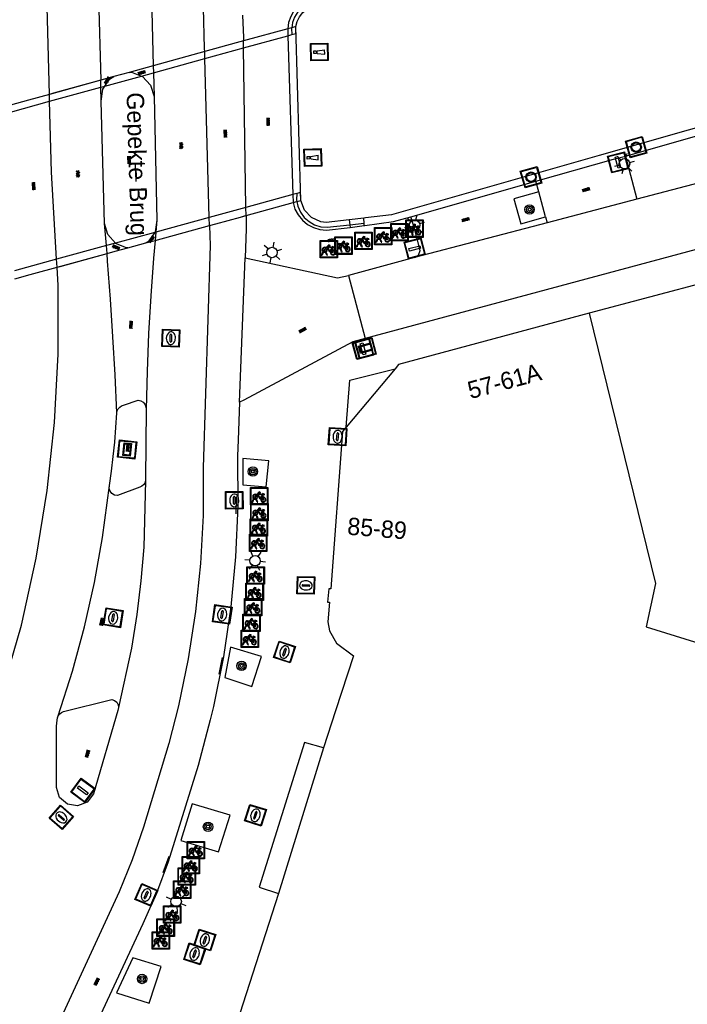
# Model space of a CAD drawing. Header units: metres. Extents: x 93870 to 95789, y 463036 to 464040.
# Tile 109 of 256: x 94086 to 94125, y 463895 to 463952. Entities that reach past the tile are written whole.
import ezdxf
from ezdxf.enums import TextEntityAlignment as Align

# ---------------------------------------------------------------- set-up
doc = ezdxf.new("R2010")
doc.units = ezdxf.units.M
doc.header["$LTSCALE"] = 25.4
for name, color, linetype in [('B_BEBOUWINGSGRENS_0', 1, 'Continuous'), ('B_OVERBOUWLIJN_LIJN_1', 7, 'Continuous'), ('B_TUSSENMUUR_0', 7, 'Continuous'), ('K_KUNSTWERKGRENS_1', 1, 'Continuous'), ('Q_BOOM_0', 3, 'Continuous'), ('Q_FIETSENREK_0', 6, 'Continuous'), ('Q_INSPECTIE_OF_RIOOLPUT_0', 253, 'Continuous'), ('Q_KOLK_0', 254, 'Continuous'), ('Q_LICHTMAST_0', 2, 'Continuous'), ('Q_LIJNAFWATERING_LIJN_0', 7, 'Continuous'), ('Q_MEERPAAL_0', 7, 'Continuous'), ('Q_MEERRING_0', 7, 'Continuous'), ('Q_STRAATNAAMBORD_0', 7, 'Continuous'), ('Q_VERKEERSBORDPAAL_0', 40, 'Continuous'), ('Q_WATERLEIDINGPUT_0', 5, 'Continuous'), ('S_GBKN_SYMBOOL_GV_GROOT_1', 7, 'Continuous'), ('S_GBKN_SYMBOOL_OV_GROOT_0', 7, 'Continuous'), ('S_GBKN_SYMBOOL_OV_GROOT_1', 7, 'Continuous'), ('T_HEK_LIJN_0', 6, 'Continuous'), ('V_WEGGRENS_0', 7, 'Continuous'), ('V_WEGGRENS_1', 7, 'Continuous'), ('W_WATERGRENS_0', 5, 'Continuous'), ('Z_GBKN_HUISNUMMER_0', 252, 'Continuous'), ('Z_KUNSTWERKNAAM_1', 252, 'Continuous')]:
    doc.layers.add(name, color=color, linetype=linetype)

# ---------------------------------------------------------------- blocks, each defined once
blk = doc.blocks.new('Q_STRAATNAAMBORD')
for points in [[(-0.5, 0.5), (0.5, 0.5), (0.5, -0.5), (-0.5, -0.5)], [(-0.369, 0.22), (0.358, 0.22), (0.358, -0.214), (-0.369, -0.214)]]:
    blk.add_lwpolyline(points, close=True)
for points in [[(-0.442, 0.464), (0.438, 0.464, -0.414214), (0.459, 0.442), (0.459, -0.437, -0.414214), (0.438, -0.459), (-0.442, -0.459, -0.414214), (-0.463, -0.437), (-0.463, 0.442), (-0.463, 0.444), (-0.463, 0.446), (-0.463, 0.448), (-0.462, 0.45), (-0.461, 0.451), (-0.46, 0.453), (-0.459, 0.455), (-0.458, 0.456), (-0.457, 0.457), (-0.456, 0.459), (-0.454, 0.46), (-0.453, 0.461), (-0.451, 0.462), (-0.449, 0.462), (-0.447, 0.463), (-0.446, 0.463), (-0.444, 0.464), (-0.442, 0.464)], [(-0.287, 0.16), (0.281, 0.16, -0.414214), (0.303, 0.139), (0.303, -0.134, -0.414214), (0.281, -0.156), (-0.287, -0.156, -0.414214), (-0.308, -0.134), (-0.308, 0.139), (-0.308, 0.14), (-0.308, 0.142), (-0.307, 0.144), (-0.307, 0.146), (-0.306, 0.148), (-0.305, 0.149), (-0.304, 0.151), (-0.303, 0.152), (-0.302, 0.154), (-0.3, 0.155), (-0.299, 0.156), (-0.297, 0.157), (-0.296, 0.158), (-0.294, 0.159), (-0.292, 0.159), (-0.29, 0.16), (-0.288, 0.16), (-0.287, 0.16)]]:
    blk.add_lwpolyline(points, format="xyb")
blk = doc.blocks.new('Q_LICHTMAST')
for points in [[(0, 0.3), (0, 0.6)], [(-0.26, 0.15), (-0.52, 0.3)], [(0.26, 0.15), (0.52, 0.3)], [(-0.26, -0.15), (-0.52, -0.3)], [(0, -0.3), (0, -0.6)], [(0.26, -0.15), (0.52, -0.3)]]:
    blk.add_lwpolyline(points)
blk.add_circle((0, 0), 0.3)
blk = doc.blocks.new('Q_VERKEERSBORDPAAL')
for points in [[(-0.5, 0.5), (0.5, 0.5), (0.5, -0.5), (-0.5, -0.5)], [(-0.08, 0.333), (0.071, 0.333), (0.071, -0.329), (-0.08, -0.329)]]:
    blk.add_lwpolyline(points, close=True)
blk.add_lwpolyline([(-0.442, 0.464), (0.438, 0.464, -0.414214), (0.459, 0.442), (0.459, -0.437, -0.414214), (0.438, -0.459), (-0.442, -0.459, -0.414214), (-0.463, -0.437), (-0.463, 0.442), (-0.463, 0.444), (-0.463, 0.446), (-0.463, 0.448), (-0.462, 0.45), (-0.461, 0.451), (-0.46, 0.453), (-0.459, 0.455), (-0.458, 0.456), (-0.457, 0.457), (-0.456, 0.459), (-0.454, 0.46), (-0.453, 0.461), (-0.451, 0.462), (-0.449, 0.462), (-0.447, 0.463), (-0.446, 0.463), (-0.444, 0.464), (-0.442, 0.464)], format="xyb")
blk = doc.blocks.new('Q_WATERLEIDINGPUT')
blk.add_lwpolyline([(-0.5, 0.5), (0.5, 0.5), (0.5, -0.5), (-0.5, -0.5)], close=True)
for points in [[(-0.442, 0.464), (0.438, 0.464, -0.414214), (0.459, 0.442), (0.459, -0.437, -0.414214), (0.438, -0.459), (-0.442, -0.459, -0.414214), (-0.463, -0.437), (-0.463, 0.442), (-0.463, 0.444), (-0.463, 0.446), (-0.463, 0.448), (-0.462, 0.45), (-0.461, 0.451), (-0.46, 0.453), (-0.459, 0.455), (-0.458, 0.456), (-0.457, 0.457), (-0.456, 0.459), (-0.454, 0.46), (-0.453, 0.461), (-0.451, 0.462), (-0.449, 0.462), (-0.447, 0.463), (-0.446, 0.463), (-0.444, 0.464), (-0.442, 0.464)], [(-0.345, 0.105, 0.380426), (-0.276, -0.18)], [(-0.008, 0.266, 0.240218), (-0.345, 0.105)], [(-0.194, 0.045, 0.853344), (-0.194, -0.032)], [(0.331, 0.111, 0.240191), (-0.008, 0.266)], [(0.185, -0.032, 0.849746), (0.185, 0.045)], [(0.267, -0.176, 0.380426), (0.331, 0.111)], [(-0.276, -0.18, 0.148452), (0.012, -0.257)], [(0.012, -0.257, 0.131742), (0.267, -0.176)]]:
    blk.add_lwpolyline(points, format="xyb")
for points in [[(-0.194, 0.045), (0.185, 0.045)], [(0.185, -0.032), (-0.194, -0.032)]]:
    blk.add_lwpolyline(points)
blk = doc.blocks.new('Q_KOLK')
blk.add_lwpolyline([(-0.5, 0.5), (0.5, 0.5), (0.5, -0.5), (-0.5, -0.5)], close=True)
for points in [[(-0.442, 0.464), (0.438, 0.464, -0.414214), (0.459, 0.442), (0.459, -0.437, -0.414214), (0.438, -0.459), (-0.442, -0.459, -0.414214), (-0.463, -0.437), (-0.463, 0.442, -0.414214), (-0.442, 0.464)], [(-0.345, 0.105, 0.380426), (-0.276, -0.18)], [(-0.008, 0.266, 0.240218), (-0.345, 0.105)], [(-0.194, 0.045, 0.853344), (-0.194, -0.032)], [(0.331, 0.111, 0.240191), (-0.008, 0.266)], [(0.185, -0.032, 0.849746), (0.185, 0.045)], [(0.267, -0.176, 0.380426), (0.331, 0.111)], [(-0.276, -0.18, 0.148452), (0.012, -0.257)], [(0.012, -0.257, 0.131742), (0.267, -0.176)]]:
    blk.add_lwpolyline(points, format="xyb")
for points in [[(-0.194, 0.045), (0.185, 0.045)], [(0.185, -0.032), (-0.194, -0.032)]]:
    blk.add_lwpolyline(points)
blk = doc.blocks.new('Q_INSPECTIE_OF_RIOOLPUT')
blk.add_lwpolyline([(-0.5, 0.5), (0.5, 0.5), (0.5, -0.5), (-0.5, -0.5)], close=True)
for points in [[(-0.442, 0.464), (0.438, 0.464, -0.414214), (0.459, 0.442), (0.459, -0.437, -0.414214), (0.438, -0.459), (-0.442, -0.459, -0.414214), (-0.463, -0.437), (-0.463, 0.442), (-0.463, 0.444), (-0.463, 0.446), (-0.463, 0.448), (-0.462, 0.45), (-0.461, 0.451), (-0.46, 0.453), (-0.459, 0.455), (-0.458, 0.456), (-0.457, 0.457), (-0.456, 0.459), (-0.454, 0.46), (-0.453, 0.461), (-0.451, 0.462), (-0.449, 0.462), (-0.447, 0.463), (-0.446, 0.463), (-0.444, 0.464), (-0.442, 0.464)], [(-0.345, 0.105, 0.380426), (-0.276, -0.18)], [(-0.008, 0.266, 0.240218), (-0.345, 0.105)], [(-0.194, 0.045, 0.853344), (-0.194, -0.032)], [(0.331, 0.111, 0.240191), (-0.008, 0.266)], [(0.185, -0.032, 0.849746), (0.185, 0.045)], [(0.267, -0.176, 0.380426), (0.331, 0.111)], [(-0.276, -0.18, 0.148452), (0.012, -0.257)], [(0.012, -0.257, 0.131742), (0.267, -0.176)]]:
    blk.add_lwpolyline(points, format="xyb")
for points in [[(-0.194, 0.045), (0.185, 0.045)], [(0.185, -0.032), (-0.194, -0.032)]]:
    blk.add_lwpolyline(points)
blk = doc.blocks.new('Q_FIETSENREK')
for points in [[(-0.5, 0.5), (0.5, 0.5), (0.5, -0.5), (-0.5, -0.5)], [(-0.063, 0.145), (0.184, 0.054), (0.037, -0.093)]]:
    blk.add_lwpolyline(points, close=True)
for points in [[(-0.442, 0.464), (0.438, 0.464, -0.414214), (0.459, 0.442), (0.459, -0.437, -0.414214), (0.438, -0.459), (-0.442, -0.459, -0.414214), (-0.463, -0.437), (-0.463, 0.442), (-0.463, 0.444), (-0.463, 0.446), (-0.463, 0.448), (-0.462, 0.45), (-0.461, 0.451), (-0.46, 0.453), (-0.459, 0.455), (-0.458, 0.456), (-0.457, 0.457), (-0.456, 0.459), (-0.454, 0.46), (-0.453, 0.461), (-0.451, 0.462), (-0.449, 0.462), (-0.447, 0.463), (-0.446, 0.463), (-0.444, 0.464), (-0.442, 0.464)], [(-0.181, 0.106, 0.847256), (-0.324, -0.144)], [(-0.193, 0.075, 0.842492), (-0.305, -0.118)], [(-0.171, 0.065, 0.053288), (-0.193, 0.075)], [(-0.185, -0.134, 0.502492), (-0.147, 0.044)], [(-0.149, 0.089, 0.06236), (-0.181, 0.106)], [(-0.165, -0.161, 0.494489), (-0.125, 0.068)], [(-0.324, -0.144, 0.089606), (-0.421, -0.348)], [(-0.296, -0.162, 0.110942), (-0.375, -0.348)], [(-0.294, -0.105, 0.006942), (-0.305, -0.118)], [(-0.296, -0.162, 0.02458), (-0.283, -0.168)], [(-0.212, -0.105, 0.381614), (-0.294, -0.105)], [(-0.283, -0.168, 0.148109), (-0.198, -0.173)], [(-0.223, -0.136, 0.533998), (-0.276, -0.136)], [(-0.276, -0.136, 0.009682), (-0.271, -0.138)], [(-0.271, -0.138, 0.120201), (-0.218, -0.144)], [(-0.218, -0.144, 0.003554), (-0.223, -0.136)], [(-0.185, -0.134, 0.017985), (-0.212, -0.105)], [(-0.122, -0.348, 0.075837), (-0.198, -0.173)], [(-0.075, -0.348, 0.094234), (-0.165, -0.161)], [(0.095, -0.16, 0.385208), (0.186, -0.333)], [(0.209, -0.054, 0.224648), (0.108, -0.128)], [(0.126, -0.171, 0.376993), (0.197, -0.303)], [(0.212, -0.086, 0.20829), (0.139, -0.139)], [(0.186, -0.333, 1), (0.287, -0.06)], [(0.197, -0.303, 1), (0.276, -0.09)], [(0.287, -0.06, 0.086253), (0.238, -0.051)], [(0.276, -0.09, 0.079305), (0.241, -0.083)]]:
    blk.add_lwpolyline(points, format="xyb")
for points in [[(-0.171, 0.065), (-0.263, -0.038), (-0.239, -0.059), (-0.147, 0.044)], [(0.081, 0.221), (-0.003, 0.252), (-0.149, 0.089)], [(-0.125, 0.068), (-0.086, 0.111), (0.018, -0.131), (0.095, -0.16)], [(0.238, -0.051), (0.229, 0.053), (0.261, 0.093), (0.302, 0.078), (0.314, 0.11), (0.192, 0.155), (0.18, 0.123), (0.231, 0.104), (0.207, 0.076), (-0.04, 0.167), (0, 0.216), (0.07, 0.191), (0.081, 0.221)], [(0.209, -0.054), (0.199, 0.029), (0.057, -0.108)], [(-0.421, -0.348), (-0.375, -0.348)], [(-0.122, -0.348), (-0.075, -0.348)], [(0.057, -0.108), (0.108, -0.128)], [(0.126, -0.171), (0.253, -0.218), (0.241, -0.083)], [(0.139, -0.139), (0.222, -0.17), (0.212, -0.086)]]:
    blk.add_lwpolyline(points)
blk = doc.blocks.new('Q_MEERRING')
blk.add_lwpolyline([(-0.5, 0.5), (0.5, 0.5), (0.5, -0.5), (-0.5, -0.5)], close=True)
blk.add_lwpolyline([(-0.442, 0.464), (0.438, 0.464, -0.414214), (0.459, 0.442), (0.459, -0.437, -0.414214), (0.438, -0.459), (-0.442, -0.459, -0.414214), (-0.463, -0.437), (-0.463, 0.442), (-0.463, 0.444), (-0.463, 0.446), (-0.463, 0.448), (-0.462, 0.45), (-0.461, 0.451), (-0.46, 0.453), (-0.459, 0.455), (-0.458, 0.456), (-0.457, 0.457), (-0.456, 0.459), (-0.454, 0.46), (-0.453, 0.461), (-0.451, 0.462), (-0.449, 0.462), (-0.447, 0.463), (-0.446, 0.463), (-0.444, 0.464), (-0.442, 0.464)], format="xyb")
for radius in [0.3, 0.3, 0.25, 0.25]:
    blk.add_circle((0, 0), radius)
blk = doc.blocks.new('Q_BOOM')
for radius in [0.27, 0.18, 0.09]:
    blk.add_circle((0, 0), radius)
blk = doc.blocks.new('Q_MEERPAAL')
for points in [[(-0.5, 0.5), (0.5, 0.5), (0.5, -0.5), (-0.5, -0.5)], [(-0.076, 0.32), (0.068, 0.32), (0.068, 0.17), (-0.076, 0.17)]]:
    blk.add_lwpolyline(points, close=True)
blk.add_lwpolyline([(-0.442, 0.464), (0.438, 0.464, -0.414214), (0.459, 0.442), (0.459, -0.437, -0.414214), (0.438, -0.459), (-0.442, -0.459, -0.414214), (-0.463, -0.437), (-0.463, 0.442), (-0.463, 0.444), (-0.463, 0.446), (-0.463, 0.448), (-0.462, 0.45), (-0.461, 0.451), (-0.46, 0.453), (-0.459, 0.455), (-0.458, 0.456), (-0.457, 0.457), (-0.456, 0.459), (-0.454, 0.46), (-0.453, 0.461), (-0.451, 0.462), (-0.449, 0.462), (-0.447, 0.463), (-0.446, 0.463), (-0.444, 0.464), (-0.442, 0.464)], format="xyb")
for points in [[(-0.076, 0.124), (-0.136, -0.311)], [(-0.076, 0.124), (0.068, 0.124)], [(0.068, 0.124), (0.122, -0.311)], [(-0.136, -0.311), (0.122, -0.311)]]:
    blk.add_lwpolyline(points)
blk = doc.blocks.new('S_GBKN_SYMBOOL_OV_GROOT')
for points in [[(-0.21875, 0.0625), (0.21875, 0.0625)], [(-0.21875, 0), (0.21875, 0)], [(-0.1875, 0.0625), (-0.1875, 0)], [(-0.125, 0.09375), (-0.125, 0.0625)], [(-0.125, 0), (-0.125, -0.0625)], [(-0.0625, 0.0625), (-0.0625, 0)], [(0, 0.09375), (0, 0.0625)], [(0, 0), (0, -0.0625)], [(0.0625, 0.0625), (0.0625, 0)], [(0.125, 0.09375), (0.125, 0.0625)], [(0.125, 0), (0.125, -0.0625)], [(0.1875, 0.0625), (0.1875, 0)], [(-0.21875, -0.0625), (0.21875, -0.0625)], [(-0.1875, -0.0625), (-0.1875, -0.09375)], [(-0.0625, -0.0625), (-0.0625, -0.09375)], [(0.0625, -0.0625), (0.0625, -0.09375)], [(0.1875, -0.0625), (0.1875, -0.09375)]]:
    blk.add_lwpolyline(points)
blk = doc.blocks.new('S_GBKN_SYMBOOL_GV_GROOT')
for points in [[(-0.1875, 0.03125), (-0.09375, 0.09375)], [(-0.1875, -0.0625), (0.0625, 0.09375)], [(-0.1875, 0.09375), (0.125, -0.09375)], [(-0.1875, 0), (-0.03125, -0.09375)], [(-0.125, -0.09375), (0.1875, 0.09375)], [(-0.0625, 0.09375), (0.1875, -0.0625)], [(0.03125, -0.09375), (0.1875, 0)], [(0.09375, 0.09375), (0.1875, 0.03125)]]:
    blk.add_lwpolyline(points)

msp = doc.modelspace()

# ---------------------------------------------------------------- linework, layer by layer
at = {"layer": 'B_BEBOUWINGSGRENS_0'}
for p, q in [((94152.143, 463943.946), (94119.179, 463935.115)), ((94108.007, 463931.93), (94105.191, 463928.567)), ((94105.191, 463928.567), (94104.985, 463928.321))]:
    msp.add_line(p, q, dxfattribs=at)
for points in [[(94119.179, 463935.115), (94108.214, 463932.177), (94108.007, 463931.93)], [(94104.985, 463928.321), (94104.311, 463919.269), (94104.194, 463919.272), (94104.125, 463918.508), (94104.24, 463918.498), (94104.145, 463917.38), (94104.24, 463916.856), (94104.634, 463916.14), (94105.615, 463915.42), (94104.578, 463912.266), (94103.898, 463910.122), (94102.791, 463910.441), (94100.187, 463902.112), (94101.3, 463901.759), (94096.48, 463886.76), (94095.4, 463886.79), (94094.58, 463886.48), (94093.98, 463885.76), (94092, 463880.48), (94092.19, 463880.42), (94089.524, 463873.511)]]:
    msp.add_lwpolyline(points, dxfattribs=at)
at = {"layer": 'B_OVERBOUWLIJN_LIJN_1'}
msp.add_line((94103.898, 463910.122), (94101.3, 463901.759), dxfattribs=at)
at = {"layer": 'B_TUSSENMUUR_0'}
msp.add_lwpolyline([(94119.179, 463935.115), (94122.994, 463919.588), (94122.459, 463917.087), (94130.49, 463914.59)], dxfattribs=at)
at = {"layer": 'K_KUNSTWERKGRENS_1'}
for p, q in [((94101.837, 463951.476), (94099.29, 463950.775)), ((94102.064, 463951.539), (94101.837, 463951.476)), ((94102.297, 463951.603), (94102.064, 463951.539)), ((94102.588, 463941.603), (94102.297, 463951.603)), ((94098.863, 463950.658), (94097.058, 463950.162)), ((94099.29, 463950.775), (94098.863, 463950.658)), ((94097.058, 463950.162), (94094.102, 463949.348)), ((94092.719, 463948.967), (94091.836, 463948.724)), ((94094.102, 463949.348), (94092.719, 463948.967)), ((94091.081, 463948.517), (94088.129, 463947.704)), ((94091.836, 463948.724), (94091.081, 463948.517)), ((94102.363, 463941.541), (94102.588, 463941.603)), ((94099.441, 463940.742), (94102.14, 463941.48)), ((94102.14, 463941.48), (94102.363, 463941.541)), ((94099.11, 463940.651), (94099.441, 463940.742)), ((94094.207, 463939.31), (94097.334, 463940.166)), ((94088.565, 463937.767), (94091.44, 463938.554)), ((94091.44, 463938.554), (94091.905, 463938.681))]:
    msp.add_line(p, q, dxfattribs=at)
for points in [[(94088.129, 463947.704), (94086.932, 463947.375), (94085.882, 463947.086)], [(94097.334, 463940.166), (94097.692, 463940.264), (94099.11, 463940.651)], [(94091.905, 463938.681), (94092.643, 463938.883), (94093.673, 463939.164), (94094.207, 463939.31)], [(94086.13, 463937.101), (94087.026, 463937.346), (94087.236, 463937.404), (94088.565, 463937.767)]]:
    msp.add_lwpolyline(points, dxfattribs=at)
at = {"layer": 'Q_LIJNAFWATERING_LIJN_0'}
for p, q in [((94098.864, 463924.582), (94098.852, 463923.58)), ((94098.058, 463915.325), (94097.865, 463914.358)), ((94094.996, 463903.884), (94094.653, 463902.952))]:
    msp.add_line(p, q, dxfattribs=at)
at = {"layer": 'T_HEK_LIJN_0'}
for p, q in [((94105.368, 463940.497), (94105.404, 463940.21)), ((94106.218, 463940.592), (94106.218, 463940.594)), ((94106.226, 463940.305), (94106.218, 463940.592)), ((94105.404, 463940.21), (94106.226, 463940.305)), ((94105.404, 463940.21), (94105.424, 463940.051)), ((94106.23, 463940.165), (94106.226, 463940.305)), ((94106.231, 463940.143), (94106.23, 463940.165))]:
    msp.add_line(p, q, dxfattribs=at)
for points in [[(94104.88, 463953.564), (94103.282, 463953.053), (94102.926, 463952.899), (94102.645, 463952.698), (94102.409, 463952.445), (94102.228, 463952.151), (94102.109, 463951.827), (94102.064, 463951.539)], [(94102.064, 463951.539), (94102.056, 463951.485), (94102.071, 463951.14)], [(94102.35, 463942.005), (94102.344, 463941.635), (94102.363, 463941.541)], [(94102.363, 463941.541), (94102.418, 463941.272), (94102.566, 463940.933), (94102.783, 463940.633), (94103.059, 463940.386), (94103.381, 463940.203), (94103.734, 463940.093), (94104.103, 463940.06), (94105.404, 463940.21)]]:
    msp.add_lwpolyline(points, dxfattribs=at)
at = {"layer": 'V_WEGGRENS_0'}
for p, q in [((94090.836, 463957.726), (94091.081, 463948.517)), ((94093.86, 463957.87), (94094.102, 463949.348)), ((94171.703, 463951.238), (94106.288, 463933.675)), ((94121.256, 463944.151), (94121.907, 463941.671)), ((94108.924, 463940.671), (94116.099, 463942.71)), ((94116.275, 463942.092), (94116.099, 463942.71)), ((94116.666, 463940.659), (94116.275, 463942.092)), ((94121.907, 463941.671), (94116.756, 463940.318)), ((94116.666, 463940.659), (94116.756, 463940.318)), ((94105.424, 463940.051), (94106.23, 463940.165)), ((94116.756, 463940.318), (94109.136, 463938.316)), ((94099.07, 463930.012), (94099.389, 463938.301)), ((94109.136, 463938.316), (94105.328, 463937.291)), ((94105.328, 463937.291), (94106.288, 463933.675)), ((94099.07, 463930.012), (94098.986, 463927.823)), ((94098.524, 463906.267), (94096.342, 463906.914)), ((94094.551, 463897.549), (94092.925, 463898.062))]:
    msp.add_line(p, q, dxfattribs=at)
for points in [[(94097.058, 463950.162), (94097.053, 463950.342), (94096.817, 463959.707), (94096.211, 463984.985), (94096.246, 463987.088), (94096.333, 463989.19), (94096.472, 463991.289), (94096.663, 463993.384), (94096.905, 463995.473)], [(94088.129, 463947.704), (94087.864, 463957.769), (94087.243, 463983.004), (94087.214, 463985.023), (94087.227, 463987.041), (94087.282, 463989.06), (94087.38, 463991.076), (94087.52, 463993.09)], [(94121.256, 463944.151), (94140.48, 463949.634), (94176.815, 463958.912), (94188.73, 463960.999), (94243.129, 463973.417)], [(94170.898, 463954.73), (94135.682, 463945.29), (94121.907, 463941.671)], [(94104.839, 463953.727), (94103.051, 463953.151), (94102.722, 463952.992), (94102.431, 463952.772), (94102.188, 463952.499), (94102.004, 463952.184), (94101.886, 463951.838), (94101.837, 463951.476)], [(94099.235, 463952.254), (94099.287, 463950.968), (94099.29, 463950.775)], [(94116.099, 463942.71), (94120.571, 463943.981), (94121.256, 463944.151)], [(94116.275, 463942.092), (94114.843, 463941.695), (94115.238, 463940.269), (94116.666, 463940.659)], [(94102.14, 463941.48), (94102.252, 463941.112), (94102.433, 463940.772), (94102.677, 463940.474), (94102.974, 463940.23), (94103.314, 463940.047), (94103.682, 463939.935), (94104.065, 463939.896), (94105.424, 463940.051)], [(94099.441, 463940.742), (94099.453, 463939.969), (94099.389, 463938.301)], [(94106.23, 463940.165), (94106.264, 463940.17), (94107.918, 463940.385), (94108.924, 463940.671)], [(94109.136, 463938.316), (94109.361, 463938.467), (94109.459, 463938.72), (94109.122, 463939.983), (94108.924, 463940.671)], [(94097.334, 463940.166), (94097.366, 463939.012), (94096.978, 463926.247), (94096.97, 463923.484), (94096.823, 463920.725), (94096.538, 463917.976), (94096.117, 463915.245), (94095.559, 463912.539), (94095, 463910.38), (94093.543, 463905.575), (94092.887, 463903.698), (94092.144, 463901.853), (94083.713, 463883.658), (94083.145, 463881.96), (94082.907, 463880.79)], [(94094.207, 463939.31), (94094.113, 463938.294), (94093.951, 463936.122), (94093.828, 463933.947), (94093.744, 463931.771), (94093.7, 463929.594)], [(94092.01, 463929.39), (94091.904, 463931.572), (94091.78, 463933.753), (94091.638, 463935.932), (94091.477, 463938.111), (94091.44, 463938.554)], [(94099.389, 463938.301), (94104.696, 463937.164), (94105.328, 463937.291)], [(94079.64, 463898.446), (94081.291, 463902.195), (94082.49, 463905.138), (94083.613, 463908.11), (94084.66, 463911.11), (94085.63, 463914.136), (94086.522, 463917.186), (94087.363, 463921.033), (94087.996, 463924.921), (94088.418, 463928.836), (94088.629, 463932.769), (94088.627, 463936.707), (94088.565, 463937.767)], [(94106.288, 463933.675), (94105.574, 463933.481), (94099.307, 463930.119), (94099.07, 463930.012)], [(94105.191, 463928.567), (94105.412, 463931.268), (94108.007, 463931.93)], [(94092.01, 463929.39), (94092.033, 463929.514), (94092.087, 463929.627), (94092.168, 463929.723), (94092.271, 463929.796), (94092.389, 463929.839), (94093.226, 463930.112), (94093.377, 463930.078), (94093.51, 463930.001), (94093.614, 463929.887), (94093.68, 463929.747), (94093.7, 463929.594)], [(94091.582, 463925.212), (94091.695, 463926.045), (94091.795, 463926.879), (94091.881, 463927.715), (94091.952, 463928.552), (94092.01, 463929.39)], [(94093.7, 463929.594), (94093.653, 463925.598), (94093.647, 463925.496), (94093.647, 463925.475)], [(94098.986, 463927.823), (94098.951, 463926.924), (94098.966, 463924.021), (94098.835, 463921.121), (94098.558, 463918.231), (94098.137, 463915.359), (94097.572, 463912.511), (94097.381, 463911.732), (94096.681, 463909.108), (94094.956, 463903.578), (94094.277, 463901.771), (94093.508, 463900.001), (94085.45, 463882.71), (94084.969, 463881.21), (94084.525, 463878.572), (94084.298, 463875.906), (94084.27, 463873.759), (94084.345, 463872.952), (94084.492, 463872.155), (94084.708, 463871.374), (94084.993, 463870.615), (94085.345, 463869.885), (94085.76, 463869.189)], [(94099.26, 463926.762), (94099.256, 463925.246), (94100.594, 463925.137)], [(94100.594, 463925.137), (94100.749, 463926.633), (94099.26, 463926.762)], [(94088.636, 463911.976), (94089.462, 463914.543), (94090.152, 463917.079), (94090.726, 463919.644), (94091.181, 463922.232), (94091.582, 463925.212)], [(94093.647, 463925.475), (94093.606, 463925.353), (94093.536, 463925.249), (94093.44, 463925.167), (94093.327, 463925.113), (94092.037, 463924.63), (94091.87, 463924.66), (94091.725, 463924.747), (94091.621, 463924.881), (94091.571, 463925.043), (94091.582, 463925.212)], [(94093.647, 463925.475), (94093.551, 463921.678), (94093.392, 463919.733)], [(94093.392, 463919.733), (94093.157, 463917.796), (94092.847, 463915.87), (94092.11, 463912.44)], [(94098.539, 463915.918), (94098.22, 463914.177), (94099.764, 463913.666), (94100.33, 463915.374), (94098.539, 463915.918)], [(94088.636, 463911.976), (94088.717, 463912.082), (94088.821, 463912.164), (94088.942, 463912.218), (94091.712, 463912.907), (94091.872, 463912.857), (94092.003, 463912.752), (94092.086, 463912.606), (94092.11, 463912.44)], [(94092.11, 463912.44), (94092.071, 463912.277), (94090.659, 463907.493), (94090.304, 463907.013), (94089.749, 463906.789), (94089.16, 463906.889), (94088.71, 463907.282), (94088.532, 463907.852), (94088.533, 463911.367), (94088.564, 463911.723), (94088.584, 463911.854), (94088.636, 463911.976)], [(94096.342, 463906.914), (94095.68, 463904.799), (94097.862, 463904.157), (94098.524, 463906.267)], [(94092.925, 463898.062), (94091.989, 463896.049), (94093.865, 463895.458), (94094.551, 463897.549)]]:
    msp.add_lwpolyline(points, dxfattribs=at)
at = {"layer": 'V_WEGGRENS_1'}
for p, q in [((94101.837, 463951.476), (94101.849, 463951.079)), ((94099.296, 463950.377), (94099.29, 463950.775)), ((94101.849, 463951.079), (94102.126, 463941.944)), ((94097.069, 463949.764), (94097.058, 463950.162)), ((94099.434, 463941.207), (94099.296, 463950.377)), ((94097.321, 463940.628), (94097.069, 463949.764)), ((94094.102, 463949.348), (94094.113, 463948.951)), ((94094.113, 463948.951), (94094.152, 463947.584)), ((94091.092, 463948.119), (94091.081, 463948.517)), ((94091.113, 463947.321), (94091.092, 463948.119)), ((94088.139, 463947.307), (94088.129, 463947.704)), ((94091.298, 463940.288), (94091.113, 463947.321)), ((94094.152, 463947.584), (94094.314, 463940.462)), ((94102.126, 463941.944), (94102.14, 463941.48)), ((94099.441, 463940.742), (94099.434, 463941.207)), ((94094.314, 463940.462), (94094.251, 463939.788)), ((94097.334, 463940.166), (94097.321, 463940.628)), ((94091.403, 463939.008), (94091.298, 463940.288)), ((94094.251, 463939.788), (94094.207, 463939.31)), ((94091.44, 463938.554), (94091.403, 463939.008)), ((94091.905, 463938.681), (94092.642, 463938.883)), ((94092.642, 463938.883), (94093.675, 463939.165)), ((94093.675, 463939.165), (94094.207, 463939.31)), ((94088.565, 463937.767), (94088.538, 463938.224))]:
    msp.add_line(p, q, dxfattribs=at)
for points in [[(94092.719, 463948.967), (94092.843, 463948.978), (94093.416, 463948.759)], [(94091.081, 463948.517), (94088.371, 463947.771), (94088.129, 463947.704)], [(94091.322, 463948.183), (94091.576, 463948.569), (94091.836, 463948.724)], [(94093.416, 463948.759), (94093.481, 463948.734), (94093.949, 463948.236), (94094.152, 463947.584)], [(94091.113, 463947.321), (94091.201, 463947.998), (94091.322, 463948.183)], [(94088.538, 463938.224), (94088.246, 463943.235), (94088.139, 463947.307)], [(94094.314, 463940.462), (94094.205, 463939.796), (94094.187, 463939.77)], [(94099.11, 463940.651), (94099.346, 463940.716), (94099.441, 463940.742)], [(94091.919, 463939.149), (94091.483, 463939.639), (94091.298, 463940.288)], [(94094.187, 463939.77), (94093.817, 463939.244), (94093.675, 463939.165)], [(94092.642, 463938.883), (94092.555, 463938.878), (94091.931, 463939.136), (94091.919, 463939.149)], [(94088.565, 463937.767), (94088.736, 463937.814), (94091.44, 463938.554)]]:
    msp.add_lwpolyline(points, dxfattribs=at)
at = {"layer": 'W_WATERGRENS_0'}
for p, q in [((94099.296, 463950.377), (94101.849, 463951.079)), ((94101.849, 463951.079), (94102.071, 463951.14)), ((94097.069, 463949.764), (94099.296, 463950.377)), ((94094.113, 463948.951), (94097.069, 463949.764)), ((94093.416, 463948.759), (94094.113, 463948.951)), ((94091.322, 463948.183), (94093.416, 463948.759)), ((94088.139, 463947.307), (94091.092, 463948.119)), ((94091.092, 463948.119), (94091.322, 463948.183)), ((94085.893, 463946.689), (94088.139, 463947.307)), ((94102.126, 463941.944), (94099.434, 463941.207)), ((94102.35, 463942.005), (94102.126, 463941.944)), ((94099.434, 463941.207), (94097.321, 463940.628)), ((94097.321, 463940.628), (94094.251, 463939.788)), ((94106.218, 463940.592), (94105.368, 463940.497)), ((94094.187, 463939.77), (94091.919, 463939.149)), ((94094.251, 463939.788), (94094.187, 463939.77)), ((94091.403, 463939.008), (94088.538, 463938.224)), ((94091.919, 463939.149), (94091.403, 463939.008)), ((94088.538, 463938.224), (94086.12, 463937.561))]:
    msp.add_line(p, q, dxfattribs=at)
for points in [[(94243.017, 463973.823), (94188.644, 463961.43), (94176.722, 463959.343), (94140.365, 463950.059), (94119.745, 463944.194), (94107.795, 463940.783), (94106.303, 463940.601), (94106.218, 463940.592)], [(94102.297, 463951.603), (94102.371, 463951.897), (94102.507, 463952.168), (94102.697, 463952.404), (94102.934, 463952.594), (94103.206, 463952.728), (94104.947, 463953.301)], [(94102.071, 463951.14), (94102.296, 463951.202), (94102.297, 463951.603)], [(94102.588, 463941.603), (94102.573, 463942.066), (94102.35, 463942.005)], [(94105.368, 463940.497), (94104.039, 463940.346), (94103.743, 463940.38), (94103.201, 463940.618), (94102.795, 463941.048), (94102.588, 463941.603)]]:
    msp.add_lwpolyline(points, dxfattribs=at)
at = {"layer": 'Z_KUNSTWERKNAAM_1'}
msp.add_line((94093.061, 463943.693), (94093.091, 463942.694), dxfattribs=at)

# ---------------------------------------------------------------- block references
at = {"layer": 'Q_BOOM_0'}
for p, rotation in [((94115.748, 463941.086), 15.27548691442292), ((94099.83, 463926.016), 89.84882415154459), ((94099.18, 463914.842), 79.61697954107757), ((94097.25, 463905.592), 163.4840167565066), ((94093.461, 463896.839), 71.83674920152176)]:
    msp.add_blockref('Q_BOOM', p, dxfattribs=dict(at, rotation=rotation))
at = {"layer": 'Q_FIETSENREK_0'}
for p in [(94109.122, 463939.983), (94107.323, 463939.552), (94108.262, 463939.777), (94105.045, 463939.005), (94106.201, 463939.283), (94104.198, 463938.802), (94100.194, 463924.597), (94100.203, 463923.677), (94100.176, 463922.805), (94100.133, 463921.92), (94099.99, 463920.033), (94099.934, 463919.103), (94099.849, 463918.221), (94099.756, 463917.317), (94099.654, 463916.398), (94096.55, 463904.241), (94096.256, 463903.385), (94096.024, 463902.729), (94095.767, 463901.974), (94095.194, 463900.543), (94094.814, 463899.79), (94094.529, 463899.054)]:
    msp.add_blockref('Q_FIETSENREK', p, dxfattribs=at)
at = {"layer": 'Q_INSPECTIE_OF_RIOOLPUT_0'}
for p, rotation in [((94095.118, 463933.691), 87.78931207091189), ((94091.798, 463917.611), 80.8563599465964), ((94098.067, 463917.8), 81.66053519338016), ((94088.811, 463906.133), 138.8682040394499), ((94093.697, 463901.675), 66.51682368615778)]:
    msp.add_blockref('Q_INSPECTIE_OF_RIOOLPUT', p, dxfattribs=dict(at, rotation=rotation))
at = {"layer": 'Q_KOLK_0'}
for p, rotation in [((94104.706, 463928.023), 85.74168959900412), ((94098.762, 463924.364), 90.29604858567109), ((94101.653, 463915.641), 71.66574664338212), ((94099.979, 463906.254), 72.63853353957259)]:
    msp.add_blockref('Q_KOLK', p, dxfattribs=dict(at, rotation=rotation))
at = {"layer": 'Q_LICHTMAST_0'}
for p, rotation in [((94121.204, 463943.717), 104.7083038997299), ((94109.131, 463940.189), 106.0553262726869), ((94100.93, 463938.612), 167.9074548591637), ((94099.958, 463920.887), 84.5250532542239), ((94095.415, 463901.298), 66.51682368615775)]:
    msp.add_blockref('Q_LICHTMAST', p, dxfattribs=dict(at, rotation=rotation))
at = {"layer": 'Q_MEERPAAL_0', "rotation": 91.66683679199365}
for p in [(94103.65, 463950.14), (94103.28, 463944.07)]:
    msp.add_blockref('Q_MEERPAAL', p, dxfattribs=at)
at = {"layer": 'Q_MEERRING_0'}
for p, rotation in [((94121.878, 463944.668), 15.87747949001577), ((94115.83, 463942.942), 15.93083003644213)]:
    msp.add_blockref('Q_MEERRING', p, dxfattribs=dict(at, rotation=rotation))
at = {"layer": 'Q_STRAATNAAMBORD_0'}
for p, rotation in [((94106.317, 463933.113), 15.20078416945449), ((94092.601, 463927.286), 84.12659665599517)]:
    msp.add_blockref('Q_STRAATNAAMBORD', p, dxfattribs=dict(at, rotation=rotation))
at = {"layer": 'Q_VERKEERSBORDPAAL_0'}
for p, rotation in [((94120.834, 463943.792), 13.93779720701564), ((94109.137, 463938.85), 104.9398874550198), ((94106.164, 463933.068), 15.20078416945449), ((94090.051, 463907.683), 53.51398793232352)]:
    msp.add_blockref('Q_VERKEERSBORDPAAL', p, dxfattribs=dict(at, rotation=rotation))
at = {"layer": 'Q_WATERLEIDINGPUT_0'}
for p, rotation in [((94102.875, 463919.472), 178.5311992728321), ((94097.069, 463899.081), 71.83674920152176), ((94096.484, 463898.281), 71.83674920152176)]:
    msp.add_blockref('Q_WATERLEIDINGPUT', p, dxfattribs=dict(at, rotation=rotation))
at = {"layer": 'S_GBKN_SYMBOOL_GV_GROOT_1'}
for p, rotation in [((94095.718, 463944.758), 91.58159447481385), ((94089.785, 463943.131), 91.50679304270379)]:
    msp.add_blockref('S_GBKN_SYMBOOL_GV_GROOT', p, dxfattribs=dict(at, rotation=rotation))
at = {"layer": 'S_GBKN_SYMBOOL_OV_GROOT_0'}
for p, rotation in [((94118.997, 463942.235), 15.86583258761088), ((94112.07, 463940.513), 15.86415228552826), ((94104.363, 463939.322), 6.506721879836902), ((94092.823, 463934.456), 86.76327240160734), ((94102.695, 463934.157), 28.21181519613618), ((94092.636, 463927.387), 84.12659665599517), ((94091.142, 463917.386), 77.38607503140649), ((94090.321, 463909.798), 73.55600833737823), ((94090.856, 463896.691), 65.13845316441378)]:
    msp.add_blockref('S_GBKN_SYMBOOL_OV_GROOT', p, dxfattribs=dict(at, rotation=rotation))
at = {"layer": 'S_GBKN_SYMBOOL_OV_GROOT_1'}
for p, rotation in [((94093.436, 463948.958), 15.38238517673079), ((94091.459, 463948.505), 56.70539036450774), ((94100.715, 463946.129), 91.73622518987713), ((94098.25, 463945.453), 91.58159447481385), ((94092.714, 463943.934), 91.50679304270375), ((94087.223, 463942.428), 93.33881863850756), ((94093.994, 463939.374), 54.89667196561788), ((94091.97, 463938.909), 157.5367875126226)]:
    msp.add_blockref('S_GBKN_SYMBOOL_OV_GROOT', p, dxfattribs=dict(at, rotation=rotation))

# ---------------------------------------------------------------- texts
at = {"layer": 'Z_GBKN_HUISNUMMER_0', "linetype": 'Continuous'}
for s, rotation, p in [('57-61A', 15, (94114.297, 463931.218)), ('85-89', 355.4, (94106.977, 463922.751))]:
    msp.add_text(s, height=1, rotation=rotation, dxfattribs=at).set_placement(p, align=Align.MIDDLE)
at = {"layer": 'Z_KUNSTWERKNAAM_1', "linetype": 'Continuous'}
msp.add_text('Gepekte Brug', height=1, rotation=271.7201, dxfattribs=at).set_placement((94093.061, 463943.693), align=Align.MIDDLE)

doc.saveas('drawing.dxf')
